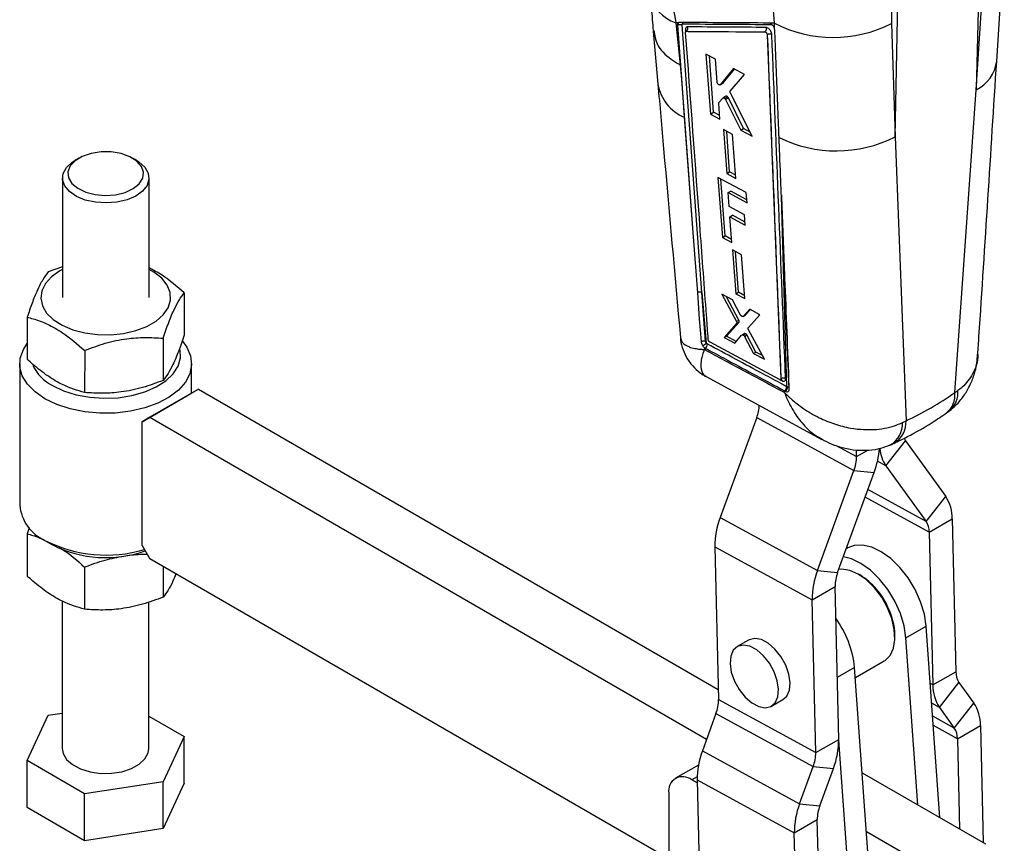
# Model space of a CAD drawing. Extents: x 26 to 373, y 29 to 284.
# Tile 13 of 14: x 270 to 361, y 166 to 242. Entities that reach past the tile are written whole.
import ezdxf

# ---------------------------------------------------------------- set-up
doc = ezdxf.new("R2010")
doc.units = 0
doc.layers.get('0').update_dxf_attribs({"linetype": 'CONTINUOUS'})

msp = doc.modelspace()

# ---------------------------------------------------------------- linework, layer by layer
at = {"color": 7, "linetype": 'CONTINUOUS'}
for p, q in [((360.238351, 238.264884), (360.939556, 249.326702)), ((358.628255, 248.104531), (358.35581, 235.604045)), ((358.35581, 235.604045), (359.055324, 246.662752)), ((339.708421, 241.75066), (339.572293, 243.746144)), ((350.849469, 231.270727), (351.121914, 243.771212)), ((350.51106, 243.476211), (350.528752, 241.740466)), ((328.524509, 241.029659), (328.956004, 236.128647)), ((330.852888, 241.807303), (330.60468, 241.808932)), ((330.60468, 241.808932), (331.013391, 237.927953)), ((330.759328, 241.572374), (330.763764, 241.574934)), ((330.759328, 241.572374), (331.156412, 236.238737)), ((330.763814, 241.575663), (330.763759, 241.574937)), ((330.763764, 241.574934), (332.184765, 222.43852)), ((333.024561, 216.910269), (331.188735, 241.598158)), ((339.308286, 241.753152), (339.203203, 241.775068)), ((339.708421, 241.75066), (339.308286, 241.753152)), ((339.721643, 241.272624), (339.708421, 241.75066)), ((339.721643, 241.272624), (339.711391, 241.302181)), ((339.751069, 241.11786), (339.721643, 241.272624)), ((350.528752, 241.740466), (350.849469, 231.270727)), ((339.049839, 240.69913), (339.054252, 240.701678)), ((339.049839, 240.69913), (340.314392, 208.948819)), ((339.054252, 240.701678), (339.054356, 240.701376)), ((334.264214, 238.452196), (333.37983, 238.914997)), ((333.37983, 238.914997), (333.802796, 233.370236)), ((334.091809, 233.53708), (333.713491, 238.740393)), ((334.426115, 236.316111), (334.264214, 238.452196)), ((331.013391, 237.927953), (331.156412, 236.238737)), ((335.941189, 237.573629), (334.699346, 236.082054)), ((334.982715, 236.24564), (336.038778, 237.522444)), ((336.953373, 237.042745), (335.941189, 237.573629)), ((335.632863, 235.494611), (336.953373, 237.042745)), ((331.156412, 236.238737), (331.390852, 233.089564)), ((334.699346, 236.082054), (334.680726, 236.069966)), ((334.682161, 236.067574), (334.965844, 236.23134)), ((334.699346, 236.082054), (334.982715, 236.24564)), ((356.373896, 207.673331), (358.35581, 235.604045)), ((334.5942, 234.452292), (334.946096, 234.852653)), ((335.238655, 235.024705), (334.960975, 234.864403)), ((335.104043, 234.826589), (335.379899, 234.985837)), ((335.188253, 234.718427), (336.613339, 231.888806)), ((335.188256, 234.718426), (335.462843, 234.876945)), ((336.866775, 232.035112), (335.462843, 234.876945)), ((337.659537, 231.336589), (335.643608, 235.311513)), ((334.684486, 232.90584), (334.573488, 234.371113)), ((331.390852, 233.089564), (332.184765, 222.43852)), ((333.802796, 233.370236), (334.091809, 233.53708)), ((333.802796, 233.370236), (334.684486, 232.90584)), ((334.659965, 233.229565), (334.091809, 233.53708)), ((335.856114, 231.49148), (335.011938, 231.936933)), ((335.011938, 231.936933), (335.317764, 227.889784)), ((336.613339, 231.888806), (336.866775, 232.035112)), ((336.613339, 231.888806), (337.659537, 231.336589)), ((337.471184, 231.707978), (336.866775, 232.035112)), ((335.57853, 228.040321), (335.306521, 231.781491)), ((336.160074, 227.443229), (335.856114, 231.49148)), ((350.849469, 231.270727), (351.863863, 205.069744)), ((275.498444, 229.318026), (275.144934, 229.114097)), ((280.800411, 229.112778), (280.446994, 229.316868)), ((273.972291, 227.48072), (273.96972, 216.458903)), ((281.969717, 216.457036), (281.972288, 227.478853)), ((337.117297, 226.137429), (334.484282, 227.534192)), ((334.484282, 227.534192), (334.904941, 221.991922)), ((335.15435, 222.135903), (334.773827, 227.380596)), ((335.317764, 227.889784), (335.57853, 228.040321)), ((335.317764, 227.889784), (336.160074, 227.443229)), ((336.137977, 227.73752), (335.57853, 228.040321)), ((335.434244, 226.123777), (335.69034, 226.271619)), ((335.531757, 224.830212), (335.434244, 226.123777)), ((335.434244, 226.123777), (337.187584, 225.192392)), ((337.166726, 225.472806), (335.69034, 226.271619)), ((337.187584, 225.192392), (337.117297, 226.137429)), ((336.954892, 224.073167), (335.531757, 224.830212)), ((340.851609, 208.213097), (340.401771, 224.669353)), ((335.602948, 223.885703), (335.852975, 224.03004)), ((335.780896, 221.524397), (335.602948, 223.885703)), ((335.602948, 223.885703), (337.025329, 223.128216)), ((337.004552, 223.406962), (335.852975, 224.03004)), ((337.025329, 223.128216), (336.954892, 224.073167)), ((332.184765, 222.43852), (332.599089, 216.890348)), ((334.904941, 221.991922), (335.15435, 222.135903)), ((334.904941, 221.991922), (335.780896, 221.524397)), ((335.759486, 221.808487), (335.15435, 222.135903)), ((336.686958, 220.397164), (335.848024, 220.84565)), ((335.848024, 220.84565), (336.153482, 216.798337)), ((336.384519, 216.931712), (336.11013, 220.705528)), ((336.990502, 216.348722), (336.686958, 220.397164)), ((273.970377, 219.273089), (272.662324, 218.813754)), ((285.219357, 216.868905), (285.218451, 212.981439)), ((333.024561, 216.910269), (333.424348, 212.238957)), ((333.36179, 212.396252), (333.024561, 216.910269)), ((335.828414, 216.228947), (334.864019, 216.747247)), ((334.864019, 216.747247), (336.211173, 214.235717)), ((336.435599, 214.365275), (335.291379, 216.517569)), ((336.153482, 216.798337), (336.384519, 216.931712)), ((336.153482, 216.798337), (336.990502, 216.348722)), ((336.970574, 216.614506), (336.384519, 216.931712)), ((336.590812, 214.826905), (335.828414, 216.228947)), ((270.719737, 214.627706), (270.718831, 210.74024)), ((336.822747, 214.701469), (336.807452, 214.693187)), ((336.808885, 214.690653), (337.033852, 214.820524)), ((337.429888, 215.36788), (336.82275, 214.701464)), ((336.82275, 214.701464), (337.047624, 214.831282)), ((337.047624, 214.831282), (337.501489, 215.329365)), ((337.312492, 213.662418), (338.375415, 214.859278)), ((338.375415, 214.859278), (337.429888, 215.36788)), ((336.224982, 214.042261), (335.063692, 212.760528)), ((335.283567, 212.887459), (336.448886, 214.171518)), ((336.211173, 214.235717), (336.435599, 214.365275)), ((336.224982, 214.042261), (336.448886, 214.171518)), ((335.063692, 212.760528), (335.283567, 212.887459)), ((335.063692, 212.760528), (336.04367, 212.231228)), ((336.190356, 212.396652), (335.283567, 212.887459)), ((336.04367, 212.231228), (336.713666, 212.986804)), ((336.949327, 213.126073), (336.728392, 212.99853)), ((336.852496, 212.972864), (337.073429, 213.100406)), ((336.947434, 212.860197), (337.168077, 212.987572)), ((336.947434, 212.860197), (337.786715, 211.289483)), ((338.004076, 211.414963), (337.168077, 212.987572)), ((338.80295, 210.740254), (337.327579, 213.467988)), ((283.276776, 212.682853), (283.27587, 208.795388)), ((333.233302, 211.831521), (333.248698, 211.651909)), ((333.233302, 211.831521), (333.323493, 211.770751)), ((333.610754, 212.538407), (333.608571, 212.55653)), ((340.182276, 208.869219), (333.766265, 212.313889)), ((276.026969, 211.562252), (276.026062, 207.674787)), ((337.786715, 211.289483), (338.004076, 211.414963)), ((337.786715, 211.289483), (338.80295, 210.740254)), ((338.617636, 211.082869), (338.004076, 211.414963)), ((270.030786, 210.336596), (270.027731, 197.273707)), ((285.905147, 207.618255), (285.905785, 210.332886)), ((333.405558, 209.14411), (344.10294, 203.348957)), ((340.277472, 208.860852), (340.286296, 208.865946)), ((340.314394, 208.948818), (340.315364, 208.949378)), ((340.315364, 208.949378), (340.315401, 208.949272)), ((340.920667, 208.176576), (340.851609, 208.213097)), ((281.335691, 204.980394), (285.825819, 207.572489)), ((286.533116, 207.980496), (282.042988, 205.3884)), ((285.825819, 207.572489), (286.533116, 207.980496)), ((286.533116, 207.980496), (334.527946, 180.258715)), ((340.647478, 207.674893), (340.643098, 207.837016)), ((340.643098, 207.837016), (340.656639, 207.829753)), ((340.656639, 207.829753), (340.728312, 207.791893)), ((356.373896, 207.673331), (356.652196, 207.859069)), ((355.589069, 205.810359), (356.032674, 206.114701)), ((281.33302, 193.550365), (281.335691, 204.980394)), ((282.042988, 205.3884), (281.335691, 204.980394)), ((282.042988, 205.3884), (333.455255, 175.692709)), ((338.081458, 205.365411), (334.706813, 196.137722)), ((338.081458, 205.365411), (347.058317, 200.468424)), ((351.537752, 204.906563), (351.863863, 205.069744)), ((350.014054, 200.916702), (351.821996, 203.218438)), ((351.821996, 203.218438), (355.53428, 198.081946)), ((347.292092, 201.756576), (347.277722, 202.367904)), ((350.014054, 200.916702), (353.726338, 195.780213)), ((343.683671, 191.240735), (347.058317, 200.468424)), ((345.549963, 191.060092), (348.924609, 200.287779)), ((347.058317, 200.468424), (348.924609, 200.287779)), ((353.726338, 195.780213), (355.53428, 198.081946)), ((334.706813, 196.137722), (343.683671, 191.240735)), ((354.0136, 194.792849), (356.134921, 196.017461)), ((356.134921, 196.017461), (356.466589, 181.907374)), ((270.71507, 194.625151), (270.714153, 190.737692)), ((270.913957, 195.199567), (270.71507, 194.625151)), ((354.0136, 194.792849), (354.345268, 180.682762)), ((272.35317, 194.031385), (273.060014, 193.623201)), ((281.33302, 193.550365), (282.039933, 192.325511)), ((334.218008, 193.444313), (343.194867, 188.547327)), ((334.218008, 193.444313), (334.549675, 179.334227)), ((346.502506, 193.328708), (346.346728, 193.23878)), ((329.957546, 164.64833), (282.039933, 192.325511)), ((276.022296, 191.559701), (276.021384, 187.672238)), ((283.271855, 191.613954), (283.271191, 188.792839)), ((343.683671, 191.240735), (345.549963, 191.060092)), ((347.649221, 190.808963), (347.472473, 190.911031)), ((343.194867, 188.547327), (345.316187, 189.771939)), ((345.647855, 175.661852), (345.316187, 189.771939)), ((273.963166, 188.414453), (273.959984, 174.820945)), ((281.959981, 174.819076), (281.963142, 188.342466)), ((343.526535, 174.43724), (343.194867, 188.547327)), ((351.855239, 185.033438), (353.729072, 186.115178)), ((355.000497, 168.433783), (353.729072, 186.115178)), ((337.328561, 184.833008), (336.267902, 184.220702)), ((350.839522, 185.0785), (350.839521, 185.282603)), ((352.964309, 169.609883), (351.855239, 185.033438)), ((347.185252, 181.357967), (349.852981, 182.898014)), ((348.582338, 161.929058), (347.117623, 182.29847)), ((354.345268, 180.682762), (356.466589, 181.907374)), ((354.945909, 178.618276), (356.753852, 180.920012)), ((356.753852, 180.920012), (358.132632, 179.012267)), ((334.549675, 179.334227), (343.526535, 174.43724)), ((339.442643, 178.721292), (340.503303, 179.333598)), ((354.945909, 178.618276), (356.324689, 176.710532)), ((356.324689, 176.710532), (358.132632, 179.012267)), ((270.710181, 173.699407), (272.652756, 177.885462)), ((272.652756, 177.885462), (273.960746, 178.087638)), ((281.960684, 177.817293), (285.20979, 175.940611)), ((334.3159, 178.046074), (333.062523, 174.618818)), ((334.3159, 178.046074), (343.292759, 173.149088)), ((356.611952, 175.723169), (358.733272, 176.947781)), ((358.733272, 176.947781), (358.987531, 166.130875)), ((285.20979, 175.940611), (283.267214, 171.754556)), ((285.208778, 171.613529), (285.20979, 175.940611)), ((343.526535, 174.43724), (345.647855, 175.661852)), ((346.708505, 160.847317), (345.649182, 175.579048)), ((356.611952, 175.723169), (356.807832, 167.389868)), ((333.062523, 174.618818), (342.039382, 169.721832)), ((270.709169, 169.372324), (270.710181, 173.699407)), ((276.017401, 170.633958), (270.710181, 173.699407)), ((332.694205, 173.295515), (330.578989, 172.074427)), ((342.039382, 169.721832), (343.292759, 173.149088)), ((343.292759, 173.149088), (345.159051, 172.968443)), ((343.905674, 169.541187), (345.159051, 172.968443)), ((332.580514, 171.636308), (332.078866, 171.925903)), ((332.573719, 171.925409), (341.550578, 167.028423)), ((332.573719, 171.925409), (332.944287, 156.160402)), ((347.816209, 172.583423), (359.196653, 166.010086)), ((283.267214, 171.754556), (276.017401, 170.633958)), ((283.266202, 167.427474), (283.267214, 171.754556)), ((285.208778, 171.613529), (283.266202, 167.427474)), ((276.01639, 166.306876), (276.017401, 170.633958)), ((329.957547, 170.700892), (329.957547, 158.86105)), ((276.01639, 166.306876), (270.709169, 169.372324)), ((342.039382, 169.721832), (343.905674, 169.541187)), ((341.550578, 167.028423), (343.671898, 168.253035)), ((344.042465, 152.488028), (343.671898, 168.253035)), ((283.266202, 167.427474), (276.01639, 166.306876)), ((341.921145, 151.263416), (341.550578, 167.028423)), ((348.20525, 167.173123), (354.706525, 163.41799))]:
    msp.add_line(p, q, dxfattribs=at)
at = {"color": 8, "linetype": 'CONTINUOUS'}
for p, q in [((331.502928, 241.166535), (331.51829, 240.959377)), ((340.352744, 225.908685), (340.401771, 224.669353)), ((340.244444, 208.853486), (340.415516, 208.761569)), ((345.362821, 202.809019), (347.292092, 201.756576)), ((347.292092, 201.756576), (348.346177, 202.365086)), ((350.014054, 200.916702), (349.236663, 201.340777)), ((353.726338, 195.780213), (348.348937, 198.71365)), ((354.0136, 194.792849), (348.095681, 198.021147)), ((347.117623, 182.29847), (345.513622, 181.3725)), ((354.345268, 180.682762), (354.110493, 180.810834)), ((354.945909, 178.618276), (354.240485, 179.003094)), ((356.324689, 176.710532), (354.326973, 177.80031)), ((356.611952, 175.723169), (354.389143, 176.935739)), ((332.574246, 172.21188), (332.078866, 171.925903))]:
    msp.add_line(p, q, dxfattribs=at)
at = {"color": 8, "linetype": 'CONTINUOUS', "flags": 128}
msp.add_lwpolyline([(330.867887, 241.808553), (330.814895, 241.770565), (330.770731, 241.669115), (330.763774, 241.576299), (330.763774, 241.576251), (330.763774, 241.576251)], dxfattribs=at)
at = {"color": 7, "linetype": 'CONTINUOUS', "flags": 128}
for points in [[(279.007566, 225.248553), (278.014178, 225.17013), (277.018157, 225.236832), (276.082093, 225.444465), (275.264786, 225.779989), (274.617606, 226.222317), (274.181214, 226.743654), (273.983034, 227.311242), (274.035513, 227.889421), (274.335342, 228.441868), (274.863705, 228.933859), (275.144934, 229.114097)], [(278.878251, 225.935674), (279.756773, 226.149057), (280.502956, 226.491407), (281.061454, 226.937339), (281.390852, 227.453777), (281.46672, 228.002417), (281.283432, 228.542571), (280.85457, 229.034183), (280.21195, 229.440787), (279.403242, 229.732222), (278.488406, 229.886887), (277.535297, 229.893301), (276.614609, 229.750991), (275.794623, 229.47051), (275.136149, 229.072662), (274.688032, 228.586951), (274.483493, 228.049406), (274.537708, 227.499891), (274.846665, 226.979156), (275.387438, 226.525828), (276.119926, 226.173524), (276.989798, 225.948379), (277.932548, 225.867084), (278.878251, 225.935674)], [(280.800411, 229.112778), (281.027472, 228.970172), (281.57357, 228.484508), (281.893375, 227.935719), (281.966808, 227.358279), (281.789251, 226.788475), (281.371864, 226.262105), (280.740861, 225.812252), (279.935904, 225.467173), (279.007566, 225.248553)], [(273.970315, 219.041314), (273.72708, 218.908515), (272.959886, 218.365328), (272.397793, 217.744057), (272.063828, 217.070124), (271.971641, 216.371136), (272.125022, 215.6757), (272.517677, 215.012294), (273.133548, 214.408071), (273.947409, 213.887771), (274.925943, 213.472696), (276.029089, 213.179839), (277.211682, 213.02119), (278.425313, 213.003242), (279.62029, 213.126732), (280.747696, 213.386601), (281.761367, 213.772214), (282.619809, 214.267782), (283.287876, 214.853016), (283.738214, 215.503959), (283.952392, 216.193957), (283.921637, 216.894765), (283.647213, 217.577689), (283.14035, 218.214772), (282.421799, 218.779933), (281.970323, 219.03944)], [(332.599089, 216.890348), (332.634402, 216.417868), (332.780014, 214.470367), (332.936471, 212.379114)], [(272.355625, 207.094621), (271.443645, 207.725549), (270.741371, 208.440338), (270.271369, 209.21602), (270.04876, 210.027653), (270.080698, 210.849152), (270.366134, 211.654127), (270.719174, 212.202927)], [(285.052451, 212.401051), (285.460357, 211.847395), (285.808062, 211.05053), (285.903788, 210.23066), (285.744457, 209.414137), (285.335199, 208.6272), (284.689156, 207.895149), (283.827102, 207.241506), (282.776741, 206.687282), (281.571834, 206.250289), (280.251104, 205.944576), (278.857, 205.779966), (277.434337, 205.761749), (276.028834, 205.890512), (274.685663, 206.162118), (273.448001, 206.567834), (272.355625, 207.094621)], [(273.062922, 208.319257), (274.07995, 207.834202), (275.237526, 207.469028), (276.493804, 207.236937), (277.803378, 207.146318), (279.118923, 207.200443), (280.392885, 207.397359), (281.579219, 207.72995), (282.635057, 208.186189), (283.522231, 208.749592), (284.208677, 209.399793), (284.669586, 210.113295), (284.888298, 210.864309), (284.857138, 211.624589)], [(353.729072, 186.115178), (353.560573, 187.21802), (353.214706, 188.360826), (352.706588, 189.493648), (352.058426, 190.566977), (351.298547, 191.533904), (350.460161, 192.352171), (349.579911, 192.986013), (348.696268, 193.40773), (347.847849, 193.59889), (347.071739, 193.551139), (346.502506, 193.328708)], [(351.855239, 185.033438), (351.686739, 186.136279), (351.340873, 187.279085), (350.832755, 188.411907), (350.184593, 189.485236), (349.424714, 190.452163), (348.586328, 191.27043), (347.706078, 191.904272), (346.822435, 192.325989), (346.078748, 192.506014)], [(350.158134, 187.817187), (349.617345, 188.781515), (348.960896, 189.651017), (348.224175, 190.37882), (347.446901, 190.925687), (346.670977, 191.262134), (345.93823, 191.370027), (345.654366, 191.345571)], [(349.852981, 182.898014), (349.93853, 182.951083), (350.400781, 183.412471), (350.705135, 184.06848), (350.835186, 184.883746), (350.783923, 185.814314), (350.554108, 186.810022), (350.158134, 187.817187)], [(340.503303, 179.333598), (340.852866, 179.654289), (341.09422, 180.198207), (341.159101, 180.894846), (341.042255, 181.687767), (340.753146, 182.512731), (340.315198, 183.302905), (339.763888, 183.994276), (339.143884, 184.530829), (338.505412, 184.869097), (337.900196, 184.98168), (337.37727, 184.859452), (337.328561, 184.833008)], [(338.265794, 178.685202), (338.87101, 178.572619), (339.393935, 178.694848), (339.792207, 179.041983), (340.033561, 179.585901), (340.098442, 180.282541), (339.981595, 181.075461), (339.692486, 181.900425), (339.254538, 182.690599), (338.703228, 183.38197), (338.083224, 183.918523), (337.444752, 184.256792), (336.839537, 184.369375), (336.31661, 184.247146), (335.918338, 183.900011), (335.676984, 183.356093), (335.612105, 182.659453), (335.728951, 181.866532), (336.01806, 181.041568), (336.456008, 180.251394), (337.007318, 179.560024), (337.627322, 179.02347), (338.265794, 178.685202)], [(273.959984, 174.820945), (274.038897, 174.364077), (274.358712, 173.815282), (274.9048, 173.329624), (275.642862, 172.937609), (276.526516, 172.663871), (277.500233, 172.525616), (278.502846, 172.531521), (279.471348, 172.681222), (280.344884, 172.965309), (281.068567, 173.365938), (281.59693, 173.857926), (281.896764, 174.410371), (281.959981, 174.819076)]]:
    msp.add_lwpolyline(points, dxfattribs=at)
at = {"color": 8, "linetype": 'CONTINUOUS'}
for centre, radius, start, end in [((331.733054, 245.309868), 3.678285, 193.40307884, 252.13554352), ((356.765114, 238.729079), 3.506587, 296.97687849, 352.41230547), ((332.932474, 236.818158), 4.034725, 189.81580605, 247.53689928), ((354.479986, 207.663739), 2.180975, 310.97063677, 5.13834899), ((349.294085, 204.787296), 2.246835, 299.79389807, 3.04283103), ((349.617608, 204.933393), 2.250389, 299.72069258, 3.47368616)]:
    msp.add_arc(centre, radius, start, end, dxfattribs=at)
at = {"color": 7, "linetype": 'CONTINUOUS'}
for centre, radius, start, end in [((331.442509, 241.021972), 0.156681, 10.64191719, 67.31806834), ((331.366308, 241.283894), 0.349682, 309.18082445, 23.58641995), ((345.128572, 252.345198), 11.900516, 242.90577906, 296.98627156), ((345.44062, 241.910366), 11.935559, 243.64400415, 296.94731258), ((332.830622, 216.498835), 0.454852, 64.76208059, 120.59924276), ((331.697392, 214.125987), 2.557979, 303.06349025, 312.46387665), ((333.059589, 212.146099), 0.458835, 305.11083646, 0.98661241), ((274.973497, 212.017458), 4.16257, 206.18221058, 242.6780837), ((340.261966, 208.762436), 0.153552, 359.67653857, 57.56012272), ((340.395061, 208.204046), 0.456638, 304.94814512, 1.13578717), ((340.45929, 208.166847), 0.46148, 305.65870717, 1.20758511), ((354.252282, 207.442231), 2.134164, 309.2948594, 6.21652539), ((334.669664, 206.657243), 3.648173, 339.2614637, 357.59569225), ((352.890663, 203.982969), 1.313985, 204.07652658, 215.58018139), ((341.71861, 203.008617), 7.702557, 339.31448311, 356.42752397), ((352.778087, 202.799618), 3.344436, 185.20903543, 214.26348582), ((343.726518, 201.738373), 3.565621, 339.13514381, 0.29249769), ((352.474254, 196.072044), 3.661074, 359.14574947, 33.29791589), ((273.980371, 197.653604), 3.970855, 185.4899607, 245.79910139), ((341.673235, 193.482384), 7.455324, 159.13503804, 180.29258001), ((352.262847, 194.818957), 1.750948, 359.1456544, 33.29788918), ((278.01855, 205.157489), 12.485423, 243.01175829, 286.41244183), ((278.008946, 203.323811), 10.890045, 242.96762018, 289.37407284), ((350.650022, 188.58541), 7.455253, 159.1349353, 180.29268275), ((348.881727, 189.79015), 3.565586, 159.13504419, 180.29263378), ((344.035709, 185.102), 6.754768, 24.26130666, 57.65899251), ((344.688077, 185.129896), 6.153339, 1.42204673, 26.52105334), ((337.706625, 181.308232), 9.462952, 6.00664127, 35.76429521), ((358.21732, 181.881262), 1.750925, 179.14549416, 213.29813792), ((358.00595, 180.628181), 3.661089, 179.14578779, 213.29783525), ((330.984261, 179.315991), 3.565461, 339.13471236, 0.29305365), ((355.072591, 177.002362), 3.661089, 359.1457769, 33.29782646), ((354.861178, 175.749269), 1.750969, 359.14592027, 33.29769997), ((338.192678, 175.62377), 7.455274, 339.13497307, 0.29266849), ((340.028878, 171.963495), 7.455256, 159.13495399, 180.29269971), ((339.960981, 174.419034), 3.5656, 339.13507316, 0.29255565), ((331.25077, 170.910674), 1.310127, 50.79674415, 189.21405381), ((349.005697, 167.066515), 7.455217, 159.13489757, 180.29275613), ((347.237383, 168.271253), 3.565532, 159.13486814, 180.29276661)]:
    msp.add_arc(centre, radius, start, end, dxfattribs=at)
for centre, major_axis, ratio, start_param, end_param in [((335.347701, 234.851357), (-0.111758, 0.173053), 0.547871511, 4.51216964, 5.194427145), ((336.325894, 214.331944), (-0.110493, 0.171094), 0.547871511, 3.288081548, 4.557028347), ((337.059489, 212.949753), (-0.11282, 0.174697), 0.547871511, 5.3215543, 6.419977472), ((337.057892, 212.952536), (-0.111696, 0.172957), 0.547871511, 4.564462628, 5.309644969), ((312.066385, 275.458747), (-43.084108, 68.595491), 0.613574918, 3.066330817, 3.171110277)]:
    msp.add_ellipse(centre, major_axis=major_axis, ratio=ratio, start_param=start_param, end_param=end_param, dxfattribs=at)
for points, knots in [([(329.19747, 251.241466), (329.40239, 249.612437), (329.815368, 246.329428), (330.340246, 243.32338), (330.60468, 241.808932)], [0, 0, 0, 0, 0.496199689, 1, 1, 1, 1]), ([(328.151412, 244.457323), (328.26212, 243.652922), (328.42089, 242.499303), (328.486307, 241.412931), (328.50611, 241.084071)], [0, 0, 0, 0, 0.697285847, 1, 1, 1, 1]), ([(330.942931, 241.829777), (330.911646, 241.82611), (330.879476, 241.82234), (330.8536, 241.807706), (330.852888, 241.807303)], [0, 0, 0, 0, 0.972482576, 1, 1, 1, 1]), ([(339.203203, 241.775068), (337.826036, 241.783898), (335.071701, 241.801557), (332.319188, 241.82037), (330.942931, 241.829777)], [0, 0, 0, 0, 0.4999998, 1, 1, 1, 1]), ([(331.157449, 241.828326), (331.166906, 241.823462), (331.201097, 241.805876), (331.229466, 241.765703), (331.252204, 241.725201), (331.258325, 241.711296), (331.262677, 241.70141)], [0, 0, 0, 0, 0.2066671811, 0.7471704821, 0.8202385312, 1, 1, 1, 1]), ([(328.589039, 241.095723), (328.650683, 240.655057), (328.787687, 239.675674), (329.81449, 238.649294), (330.681456, 238.101848), (330.979096, 237.945919), (331.013391, 237.927953)], [0, 0, 0, 0, 0.359596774, 0.799205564, 0.976863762, 1, 1, 1, 1]), ([(330.852888, 241.807303), (330.830845, 241.789628), (330.783798, 241.751903), (330.757337, 241.662877), (330.758818, 241.595402), (330.759323, 241.572377)], [0, 0, 0, 0, 0.367383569, 0.78412781, 1, 1, 1, 1]), ([(330.763774, 241.576251), (330.763775, 241.576235), (330.763786, 241.576041), (330.7638, 241.575844), (330.763814, 241.575663)], [0, 0, 0, 0, 0.0808074, 1, 1, 1, 1]), ([(330.763814, 241.575663), (330.790337, 241.589991), (330.843385, 241.618647), (330.944755, 241.639719), (331.048228, 241.641144), (331.120035, 241.626274), (331.164778, 241.609922), (331.179796, 241.602547), (331.188735, 241.598158)], [0, 0, 0, 0, 0.217853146, 0.435708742, 0.653559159, 0.871418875, 0.923464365, 1, 1, 1, 1]), ([(331.188735, 241.598158), (331.188703, 241.610753), (331.188625, 241.641216), (331.204604, 241.677631), (331.231882, 241.698494), (331.254413, 241.700608), (331.262913, 241.701406)], [0, 0, 0, 0, 0.21293126, 0.514982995, 0.817036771, 1, 1, 1, 1]), ([(331.686777, 241.423813), (331.671022, 241.422841), (331.620404, 241.419718), (331.552704, 241.378664), (331.50375, 241.289455), (331.503193, 241.206107), (331.502928, 241.166535)], [0, 0, 0, 0, 0.134634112, 0.432559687, 0.730589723, 1, 1, 1, 1]), ([(331.513568, 240.909705), (331.51379, 240.926694), (331.514247, 240.961603), (331.535778, 240.997189), (331.563091, 241.011668), (331.582179, 241.012592), (331.587227, 241.012836)], [0, 0, 0, 0, 0.289460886, 0.594786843, 0.892827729, 1, 1, 1, 1]), ([(331.596344, 241.064072), (331.595965, 241.062122), (331.595044, 241.05738), (331.576171, 241.020297), (331.552386, 241.008751), (331.544815, 241.005077)], [0, 0, 0, 0, 0.3226330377, 0.7843956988, 1, 1, 1, 1]), ([(331.587227, 241.012836), (331.700419, 241.012025), (332.324835, 241.007554), (334.738412, 240.99046), (337.040085, 240.974977), (338.830187, 240.962934)], [0, 0, 0, 0, 0.046903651, 0.258739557, 1, 1, 1, 1]), ([(338.932498, 241.373347), (337.724601, 241.381511), (335.308629, 241.397842), (332.894121, 241.415155), (331.686777, 241.423813)], [0, 0, 0, 0, 0.499962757, 1, 1, 1, 1]), ([(338.932498, 241.373347), (338.93635, 241.362778), (338.94572, 241.337073), (338.958631, 241.27659), (338.96045, 241.189964), (338.935293, 241.091076), (338.889831, 241.011238), (338.848719, 240.977943), (338.830187, 240.962934)], [0, 0, 0, 0, 0.073727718, 0.179316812, 0.394119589, 0.60891659, 0.82370749, 1, 1, 1, 1]), ([(338.830187, 240.962934), (338.84455, 240.960868), (338.875069, 240.956476), (338.926303, 240.924975), (338.974673, 240.877506), (339.014587, 240.82037), (339.030278, 240.780296), (339.037932, 240.760745)], [0, 0, 0, 0, 0.189473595, 0.402602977, 0.604827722, 0.807214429, 1, 1, 1, 1]), ([(339.479841, 240.715413), (339.479812, 240.716084), (339.477794, 240.761881), (339.459201, 240.86158), (339.394581, 241.01116), (339.315929, 241.128317), (339.225146, 241.230357), (339.120829, 241.315273), (339.012765, 241.365695), (338.95399, 241.371298), (338.932498, 241.373347)], [0, 0, 0, 0, 0.00246828, 0.16851723, 0.334546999, 0.484596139, 0.572484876, 0.738424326, 0.904350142, 1, 1, 1, 1]), ([(339.711391, 241.302181), (339.695575, 241.339645), (339.658317, 241.4279), (339.567346, 241.559731), (339.449369, 241.67694), (339.359376, 241.732645), (339.313605, 241.751018), (339.308286, 241.753152)], [0, 0, 0, 0, 0.190709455, 0.44926795, 0.707733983, 0.966041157, 1, 1, 1, 1]), ([(340.141863, 231.215473), (340.136945, 231.339561), (340.106646, 232.104068), (339.994375, 234.940083), (339.869041, 238.116802), (339.769332, 240.653346), (339.751073, 241.117858)], [0, 0, 0, 0, 0.037599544, 0.231650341, 0.859293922, 1, 1, 1, 1]), ([(333.608571, 212.55653), (333.600782, 212.662129), (333.545085, 213.417278), (333.297717, 216.770644), (332.608001, 226.115627), (331.964667, 234.811939), (331.513568, 240.909705)], [0, 0, 0, 0, 0.011174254, 0.079907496, 0.354840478, 1, 1, 1, 1]), ([(339.037932, 240.760745), (339.038366, 240.759685), (339.046731, 240.739251), (339.050591, 240.719965), (339.054252, 240.701679)], [0, 0, 0, 0, 0.051863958, 1, 1, 1, 1]), ([(339.037932, 240.760745), (339.03835, 240.759447), (339.045204, 240.738131), (339.047594, 240.718019), (339.049838, 240.699131)], [0, 0, 0, 0, 0.06088358, 1, 1, 1, 1]), ([(339.479841, 240.715413), (339.448348, 240.729305), (339.385362, 240.757087), (339.266002, 240.765892), (339.147125, 240.749257), (339.085279, 240.717336), (339.054356, 240.701376)], [0, 0, 0, 0, 0.249998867, 0.500000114, 0.750000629, 1, 1, 1, 1]), ([(339.054356, 240.701376), (339.263884, 235.403864), (339.682601, 224.817405), (340.104556, 214.235868), (340.315362, 208.949379)], [0, 0, 0, 0, 0.500404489, 1, 1, 1, 1]), ([(340.74449, 208.960561), (340.533057, 214.247521), (340.109847, 224.830044), (339.689957, 235.417422), (339.479841, 240.715413)], [0, 0, 0, 0, 0.499593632, 1, 1, 1, 1]), ([(358.492977, 211.199072), (358.529367, 211.749471), (359.125717, 220.769278), (359.698974, 229.793644), (360.23725, 238.267334)], [0, 0, 0, 0, 0.061021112, 1, 1, 1, 1]), ([(328.957568, 236.128836), (329.132316, 234.141562), (329.816915, 226.356115), (330.515213, 218.559859), (331.035267, 212.753636)], [0, 0, 0, 0, 0.255254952, 1, 1, 1, 1]), ([(334.548526, 236.099766), (334.532471, 236.114228), (334.500362, 236.14315), (334.46137, 236.201415), (334.434345, 236.26172), (334.428778, 236.298509), (334.426115, 236.316111)], [0, 0, 0, 0, 0.25503965, 0.510053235, 0.7655843, 1, 1, 1, 1]), ([(334.667579, 236.06144), (334.653934, 236.059829), (334.626672, 236.056612), (334.583663, 236.074182), (334.557934, 236.092916), (334.548526, 236.099766)], [0, 0, 0, 0, 0.388620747, 0.776450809, 1, 1, 1, 1]), ([(334.965823, 236.231383), (334.965877, 236.231396), (334.973321, 236.233186), (334.978035, 236.239436), (334.982715, 236.24564)], [0, 0, 0, 0, 0.007320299, 1, 1, 1, 1]), ([(335.643608, 235.311513), (335.634679, 235.332304), (335.616819, 235.373888), (335.610222, 235.432419), (335.617669, 235.472484), (335.629109, 235.489144), (335.632863, 235.494611)], [0, 0, 0, 0, 0.286670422, 0.573359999, 0.85999467, 1, 1, 1, 1]), ([(334.962442, 234.861834), (334.968033, 234.865671), (334.984394, 234.876897), (335.024025, 234.872894), (335.067664, 234.854706), (335.094228, 234.834175), (335.104043, 234.826589)], [0, 0, 0, 0, 0.167375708, 0.489749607, 0.81147025, 1, 1, 1, 1]), ([(335.104043, 234.826589), (335.120189, 234.8112), (335.152832, 234.780087), (335.176363, 234.739127), (335.188256, 234.718426)], [0, 0, 0, 0, 0.494611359, 1, 1, 1, 1]), ([(335.379899, 234.985837), (335.363196, 234.998365), (335.329791, 235.023421), (335.281646, 235.03606), (335.251369, 235.03375), (335.240104, 235.025036), (335.238987, 235.024172)], [0, 0, 0, 0, 0.321457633, 0.642911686, 0.964601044, 1, 1, 1, 1]), ([(334.573488, 234.371113), (334.57353, 234.388809), (334.573609, 234.421851), (334.58767, 234.442638), (334.5942, 234.452292)], [0, 0, 0, 0, 0.535542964, 1, 1, 1, 1]), ([(340.412552, 224.407944), (340.406239, 224.566193), (340.374388, 225.364704), (340.293106, 227.405153), (340.209233, 229.516122), (340.150926, 230.986861), (340.141863, 231.215473)], [0, 0, 0, 0, 0.069746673, 0.351935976, 0.899264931, 1, 1, 1, 1]), ([(340.401771, 224.669353), (340.485617, 222.535195), (340.700556, 217.064293), (340.91806, 211.595955), (341.050717, 208.260774)], [0, 0, 0, 0, 0.390092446, 1, 1, 1, 1]), ([(341.072924, 207.999354), (341.067625, 208.129842), (341.036338, 208.900175), (340.901295, 212.230078), (340.685909, 217.568576), (340.498054, 222.268689), (340.412552, 224.407944)], [0, 0, 0, 0, 0.023865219, 0.140887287, 0.608975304, 1, 1, 1, 1]), ([(285.219357, 216.868905), (284.543513, 217.457245), (283.473661, 218.388578), (282.374981, 218.96787), (281.970356, 219.181213)], [0, 0, 0, 0, 0.631718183, 1, 1, 1, 1]), ([(272.662324, 218.813754), (272.493754, 218.587339), (272.15296, 218.129598), (271.647949, 217.142573), (271.165143, 215.953627), (270.86911, 215.072371), (270.719737, 214.627706)], [0, 0, 0, 0, 0.264602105, 0.534941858, 0.76534025, 1, 1, 1, 1]), ([(283.276776, 212.682853), (283.44541, 213.183069), (283.786336, 214.194348), (284.291383, 215.383884), (284.774129, 216.275603), (285.070044, 216.669933), (285.219357, 216.868905)], [0, 0, 0, 0, 0.264601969, 0.534942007, 0.765340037, 1, 1, 1, 1]), ([(270.719737, 214.627706), (270.898491, 214.58134), (271.513995, 214.421686), (272.602963, 214.012663), (274.223444, 213.110496), (275.351595, 212.14203), (276.026969, 211.562252)], [0, 0, 0, 0, 0.103334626, 0.3558140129, 0.6143544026, 1, 1, 1, 1]), ([(336.693003, 214.710591), (336.676603, 214.723505), (336.643804, 214.749332), (336.610113, 214.793407), (336.594739, 214.820091), (336.590812, 214.826905)], [0, 0, 0, 0, 0.426818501, 0.853624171, 1, 1, 1, 1]), ([(336.789163, 214.683279), (336.774996, 214.682388), (336.745736, 214.680548), (336.710948, 214.700367), (336.693003, 214.710591)], [0, 0, 0, 0, 0.484174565, 1, 1, 1, 1]), ([(336.211173, 214.235717), (336.22069, 214.215275), (336.239723, 214.174392), (336.249104, 214.115521), (336.243979, 214.069629), (336.230701, 214.0505), (336.224982, 214.042261)], [0, 0, 0, 0, 0.266150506, 0.532289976, 0.798554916, 1, 1, 1, 1]), ([(337.327579, 213.467988), (337.317959, 213.488382), (337.298718, 213.529167), (337.288895, 213.588156), (337.293599, 213.634517), (337.30677, 213.653969), (337.312492, 213.662418)], [0, 0, 0, 0, 0.265355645, 0.530691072, 0.796155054, 1, 1, 1, 1]), ([(276.026969, 211.562252), (276.656227, 211.796411), (277.928389, 212.269806), (279.8132, 212.662397), (281.614915, 212.792276), (282.719449, 212.71955), (283.276776, 212.682853)], [0, 0, 0, 0, 0.2646024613, 0.5349420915, 0.7653403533, 1, 1, 1, 1]), ([(285.218451, 212.981439), (285.049816, 212.481224), (284.708891, 211.469945), (284.203843, 210.280409), (283.721098, 209.388689), (283.425183, 208.99436), (283.27587, 208.795388)], [0, 0, 0, 0, 0.264601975, 0.534942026, 0.765340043, 1, 1, 1, 1]), ([(331.030868, 212.756148), (331.030845, 212.752946), (331.028615, 212.441574), (331.192759, 211.824767), (331.550456, 210.925516), (332.123094, 210.128747), (332.762801, 209.520849), (333.226034, 209.262748), (333.414604, 209.157682)], [0, 0, 0, 0, 0.002136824, 0.207764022, 0.417341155, 0.647092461, 0.856340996, 1, 1, 1, 1]), ([(336.729857, 212.995978), (336.735261, 212.999721), (336.751198, 213.010757), (336.790005, 213.006607), (336.827355, 212.990498), (336.848201, 212.975877), (336.852496, 212.972864)], [0, 0, 0, 0, 0.185165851, 0.545983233, 0.906440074, 1, 1, 1, 1]), ([(336.852496, 212.972864), (336.868711, 212.959061), (336.901139, 212.931454), (336.931617, 212.888645), (336.945081, 212.86443), (336.947434, 212.860197)], [0, 0, 0, 0, 0.452133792, 0.904232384, 1, 1, 1, 1]), ([(332.936471, 212.379114), (332.96134, 212.39213), (333.013069, 212.419203), (333.111914, 212.440074), (333.2137, 212.441554), (333.300468, 212.425353), (333.343478, 212.404942), (333.36179, 212.396252)], [0, 0, 0, 0, 0.201389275, 0.41891747, 0.636450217, 0.845217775, 1, 1, 1, 1]), ([(332.936471, 212.379114), (332.945051, 212.325516), (332.961358, 212.223646), (333.025554, 212.082711), (333.075087, 212.008854), (333.092943, 211.98223)], [0, 0, 0, 0, 0.415233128, 0.7892008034, 1, 1, 1, 1]), ([(333.092943, 211.98223), (333.124158, 211.94262), (333.168368, 211.886519), (333.21855, 211.844015), (333.233302, 211.831521)], [0, 0, 0, 0, 0.706043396, 1, 1, 1, 1]), ([(333.424348, 212.238957), (333.412055, 212.258004), (333.387336, 212.296303), (333.367552, 212.35201), (333.363448, 212.383524), (333.36179, 212.396252)], [0, 0, 0, 0, 0.370969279, 0.745931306, 1, 1, 1, 1]), ([(333.518355, 212.153997), (333.501601, 212.164539), (333.468246, 212.185527), (333.438936, 212.221201), (333.424348, 212.238957)], [0, 0, 0, 0, 0.50228356, 1, 1, 1, 1]), ([(340.851609, 208.213097), (340.707656, 208.290502), (339.98789, 208.677527), (337.543987, 209.991435), (335.243128, 211.227454), (333.518355, 212.154)], [0, 0, 0, 0, 0.058907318, 0.294536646, 1, 1, 1, 1]), ([(333.766265, 212.313886), (333.749744, 212.324611), (333.716701, 212.346063), (333.67095, 212.398103), (333.634875, 212.457676), (333.616846, 212.506243), (333.611962, 212.532033), (333.610754, 212.538407)], [0, 0, 0, 0, 0.231271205, 0.462559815, 0.69362512, 0.924271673, 1, 1, 1, 1]), ([(333.248698, 211.651909), (334.46891, 210.996619), (336.935656, 209.671905), (339.401434, 208.345282), (340.647478, 207.674893)], [0, 0, 0, 0, 0.494665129, 1, 1, 1, 1]), ([(333.323492, 211.770754), (333.452833, 211.701283), (334.158228, 211.32241), (336.598585, 210.011464), (338.90873, 208.769463), (340.643098, 207.837016)], [0, 0, 0, 0, 0.0529958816, 0.2890259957, 1, 1, 1, 1]), ([(355.894439, 206.036636), (356.092624, 206.189448), (356.580749, 206.565819), (357.200033, 207.330999), (357.767308, 208.270747), (358.17057, 209.302205), (358.415711, 210.289712), (358.458574, 210.933429), (358.476628, 211.204571)], [0, 0, 0, 0, 0.125278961, 0.308557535, 0.489970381, 0.676443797, 0.863713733, 1, 1, 1, 1]), ([(276.026062, 207.674787), (275.3506, 207.875234), (274.233569, 208.206719), (272.613589, 209.171655), (271.524091, 210.018838), (270.897553, 210.58013), (270.718831, 210.74024)], [0, 0, 0, 0, 0.385644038, 0.637749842, 0.896667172, 1, 1, 1, 1]), ([(283.27587, 208.795388), (282.646611, 208.561229), (281.374449, 208.087833), (279.489634, 207.695249), (277.687922, 207.565362), (276.58339, 207.63809), (276.026062, 207.674787)], [0, 0, 0, 0, 0.264602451, 0.534942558, 0.765340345, 1, 1, 1, 1]), ([(340.314394, 208.948818), (340.313482, 208.931723), (340.311657, 208.89753), (340.28851, 208.864063), (340.25311, 208.849213), (340.215151, 208.853615), (340.190647, 208.865246), (340.182276, 208.869219)], [0, 0, 0, 0, 0.221075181, 0.442153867, 0.663425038, 0.885025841, 1, 1, 1, 1]), ([(340.286332, 208.862925), (340.312775, 208.872884), (340.352343, 208.887785), (340.358929, 208.885002), (340.361114, 208.884079)], [0, 0, 0, 0, 0.668277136, 1, 1, 1, 1]), ([(340.74449, 208.960561), (340.713031, 208.974979), (340.650113, 209.003817), (340.529622, 209.013668), (340.409276, 208.997461), (340.346692, 208.965335), (340.315401, 208.949272)], [0, 0, 0, 0, 0.25000258, 0.500000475, 0.750001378, 1, 1, 1, 1]), ([(340.415516, 208.761572), (340.45187, 208.745784), (340.528385, 208.712556), (340.629708, 208.720361), (340.706124, 208.776487), (340.742799, 208.863966), (340.744025, 208.933982), (340.74449, 208.960561)], [0, 0, 0, 0, 0.200369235, 0.42171003, 0.643077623, 0.864511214, 1, 1, 1, 1]), ([(341.050722, 208.260771), (341.050633, 208.251683), (341.050373, 208.22519), (341.037609, 208.189677), (341.008457, 208.164222), (340.967914, 208.157468), (340.936328, 208.17024), (340.920667, 208.176573)], [0, 0, 0, 0, 0.117070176, 0.341279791, 0.563677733, 0.783655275, 1, 1, 1, 1]), ([(340.647478, 207.674893), (340.651571, 207.670641), (340.656355, 207.665672), (340.664184, 207.657554), (340.673237, 207.648192), (340.690562, 207.630329), (340.719958, 207.600189), (340.769606, 207.549779), (340.853822, 207.46563), (340.997798, 207.325602), (341.247502, 207.093464), (341.693186, 206.709492), (342.54334, 206.067377), (343.763672, 205.348909), (345.261428, 204.737341), (347.048927, 204.278867), (349.048324, 204.177582), (350.631978, 204.508565), (351.366133, 204.831153), (351.537752, 204.906563)], [0, 0, 0, 0, 0.001491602, 0.001742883, 0.002848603, 0.004781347, 0.008026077, 0.013472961, 0.022620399, 0.0379957, 0.063904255, 0.107878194, 0.184125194, 0.325904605, 0.45045152, 0.574947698, 0.775352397, 0.947485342, 1, 1, 1, 1]), ([(340.728312, 207.791893), (340.771506, 207.774616), (340.862017, 207.738413), (340.974332, 207.763355), (341.048716, 207.839902), (341.073429, 207.927588), (341.073025, 207.985479), (341.072928, 207.999351)], [0, 0, 0, 0, 0.2330240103, 0.4882872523, 0.7093403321, 0.9303525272, 1, 1, 1, 1]), ([(350.734528, 202.97961), (351.157392, 203.183347), (352.373307, 203.769181), (354.003359, 204.703579), (355.167788, 205.494434), (355.604046, 205.790731)], [0, 0, 0, 0, 0.250060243, 0.719031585, 1, 1, 1, 1]), ([(344.108903, 203.367315), (344.386562, 203.218582), (345.028324, 202.874811), (346.099496, 202.536239), (347.274895, 202.333779), (348.431174, 202.33608), (349.489145, 202.495321), (350.121686, 202.741297), (350.403152, 202.850751)], [0, 0, 0, 0, 0.143884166, 0.332563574, 0.512888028, 0.689569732, 0.861865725, 1, 1, 1, 1]), ([(350.279273, 202.784525), (350.401424, 202.830332), (350.556852, 202.888618), (350.700005, 202.968951), (350.730654, 202.98615)], [0, 0, 0, 0, 0.785899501, 1, 1, 1, 1]), ([(270.71507, 194.625151), (270.893633, 194.580221), (271.407412, 194.450943), (271.936433, 194.23212), (272.281594, 194.089349)], [0, 0, 0, 0, 0.347548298, 1, 1, 1, 1]), ([(273.67008, 193.361476), (273.774591, 193.303879), (274.571706, 192.864583), (275.347884, 192.16637), (276.022296, 191.559701)], [0, 0, 0, 0, 0.1311111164, 1, 1, 1, 1]), ([(279.912616, 192.63178), (280.477444, 192.699353), (281.113848, 192.775489), (281.730126, 192.745576), (281.799438, 192.742212)], [0, 0, 0, 0, 0.887531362, 1, 1, 1, 1]), ([(276.022296, 191.559701), (276.651453, 191.799242), (277.839857, 192.251706), (279.068821, 192.472867), (279.647155, 192.576942)], [0, 0, 0, 0, 0.529414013, 1, 1, 1, 1]), ([(284.454685, 190.930752), (284.360944, 190.700995), (284.116264, 190.101289), (283.716236, 189.392889), (283.420443, 188.994074), (283.271191, 188.792839)], [0, 0, 0, 0, 0.235286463, 0.614139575, 1, 1, 1, 1]), ([(276.021384, 187.672238), (275.345921, 187.872686), (274.228894, 188.204171), (272.608917, 189.169102), (271.51942, 190.016287), (270.892878, 190.57758), (270.714153, 190.737692)], [0, 0, 0, 0, 0.385644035, 0.637747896, 0.896665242, 1, 1, 1, 1]), ([(283.271191, 188.792839), (282.641935, 188.558678), (281.369775, 188.08528), (279.48496, 187.692695), (277.683245, 187.562816), (276.578711, 187.635542), (276.021384, 187.672238)], [0, 0, 0, 0, 0.2646019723, 0.5349420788, 0.765340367, 1, 1, 1, 1])]:
    msp.add_open_spline(points, degree=3, knots=knots, dxfattribs=at)
at = {"color": 8, "linetype": 'CONTINUOUS'}
for points, knots in [([(331.262913, 241.701406), (332.625026, 241.691735), (335.361023, 241.67231), (338.098853, 241.654113), (339.473657, 241.644975)], [0, 0, 0, 0, 0.4978490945, 1, 1, 1, 1]), ([(331.032684, 212.75327), (331.069992, 212.606629), (331.163169, 212.240386), (331.674999, 211.92085), (332.244807, 211.764301), (332.593504, 211.70601), (332.807616, 211.680534), (332.983128, 211.665989), (333.089672, 211.659254), (333.153801, 211.655917), (333.192193, 211.654161), (333.215094, 211.653207), (333.227941, 211.652689), (333.234376, 211.652449), (333.240466, 211.652209), (333.244878, 211.652048), (333.248698, 211.651909)], [0, 0, 0, 0, 0.2324740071, 0.5806154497, 0.757032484, 0.8222488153, 0.894957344, 0.9377512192, 0.9630750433, 0.9780895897, 0.9869967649, 0.9922827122, 0.9954196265, 0.9966847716, 0.9971301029, 1, 1, 1, 1]), ([(333.248698, 211.651909), (333.247323, 211.648323), (333.245736, 211.644181), (333.243548, 211.638473), (333.241245, 211.632422), (333.236646, 211.620362), (333.228516, 211.598817), (333.215002, 211.562663), (333.192825, 211.502087), (333.157074, 211.400972), (333.101395, 211.232994), (333.040558, 211.024768), (332.957542, 210.679267), (332.872685, 210.082907), (333.005802, 209.51949), (333.231891, 209.193756), (333.403983, 209.148516), (333.407257, 209.147656)], [0, 0, 0, 0, 0.00285351, 0.003295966, 0.004554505, 0.007673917, 0.012930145, 0.021786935, 0.036715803, 0.061894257, 0.104441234, 0.176728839, 0.241594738, 0.417004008, 0.763106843, 0.99549213, 1, 1, 1, 1]), ([(358.490829, 211.199107), (358.491195, 211.190784), (358.519904, 210.537829), (358.115873, 209.434672), (357.350549, 208.385801), (356.784515, 207.95887), (356.652196, 207.859069)], [0, 0, 0, 0, 0.006050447, 0.474680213, 0.877198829, 1, 1, 1, 1]), ([(340.315401, 208.949272), (340.315972, 208.939222), (340.31748, 208.912674), (340.30836, 208.881565), (340.291149, 208.87152), (340.283966, 208.867328)], [0, 0, 0, 0, 0.261959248, 0.691985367, 1, 1, 1, 1]), ([(340.647478, 207.674893), (340.649487, 207.669427), (340.651835, 207.663038), (340.655687, 207.652602), (340.660144, 207.64055), (340.668695, 207.617563), (340.683251, 207.578768), (340.707981, 207.513825), (340.750343, 207.405276), (340.823911, 207.224213), (340.954739, 206.922795), (341.19747, 206.42073), (341.687121, 205.56768), (342.455593, 204.593901), (343.328605, 203.79273), (343.904047, 203.491311), (344.115327, 203.380641)], [0, 0, 0, 0, 0.002853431, 0.003334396, 0.005452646, 0.009151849, 0.015360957, 0.025784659, 0.04328822, 0.072708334, 0.122280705, 0.206413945, 0.352285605, 0.623488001, 0.861759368, 1, 1, 1, 1])]:
    msp.add_open_spline(points, degree=3, knots=knots, dxfattribs=at)

doc.saveas('drawing.dxf')
